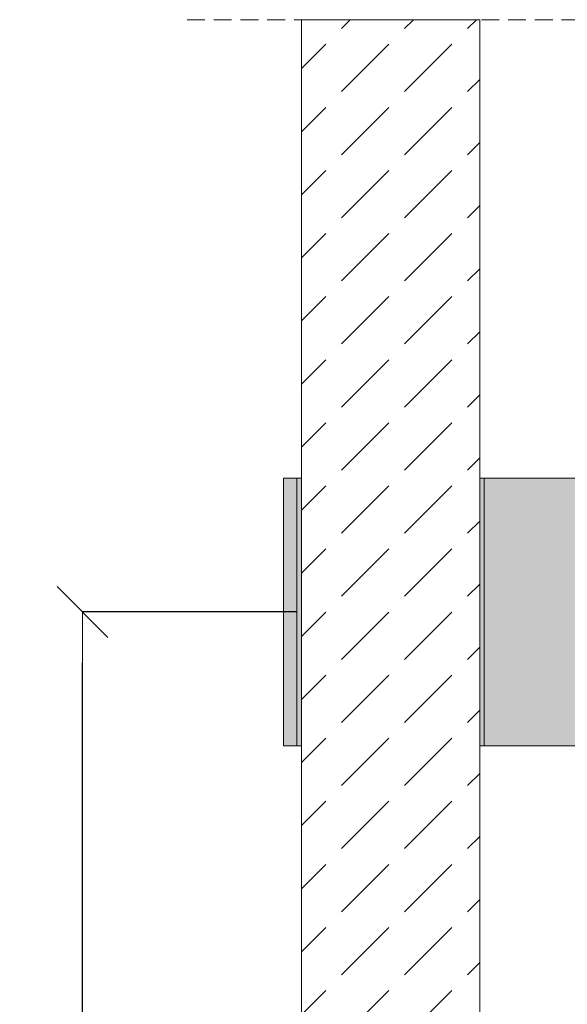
# Model space of a CAD drawing. Header units: millimetres. Extents: x -7814 to 55813, y 465 to 25965.
# Tile 73 of 112: x 51491 to 52105, y 8399 to 9503. Entities that reach past the tile are written whole.
import ezdxf

# ---------------------------------------------------------------- set-up
doc = ezdxf.new("R2010")
doc.units = ezdxf.units.MM
doc.linetypes.add('Hidden Line', pattern=[30.00000000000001, 20, -10.00000000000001])
for name, color, linetype, lineweight in [('2D Drafting - General102', 254, 'Continuous', 13), ('2D Drafting - General2', 251, 'Continuous', 15), ('2D Drafting - General81', 251, 'Continuous', 20)]:
    doc.layers.add(name, color=color, linetype=linetype, lineweight=lineweight)
doc.layers.add('Wymiarowanie', color=7, linetype='Continuous')
doc.styles.add('GENERATED_STYLE_3', font='kartika.ttf')
doc.dimstyles.new('GENERATED_STYLE__7', dxfattribs={"dimtxt": 60.00000238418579, "dimasz": 56.99999999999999, "dimexe": 0.18, "dimexo": 0, "dimgap": 0.09, "dimtad": 1, "dimdec": 1, "dimlfac": 0.1, "dimzin": 0, "dimdsep": 46, "dimtxsty": 'GENERATED_STYLE_3', "dimblk": 'ARROWHEAD_6', "dimblk1": 'ARROWHEAD_6', "dimblk2": 'ARROWHEAD_6', "dimcen": 0.09, "dimclrd": 161, "dimclre": 161, "dimclrt": 161, "dimadec": 0, "dimazin": 0, "dimtfac": 1, "dimtdec": 4, "dimtmove": 0, "dimatfit": 3, "dimfxl": 0, "dimtolj": 1, "dimtzin": 0, "dimarcsym": 0})

# ---------------------------------------------------------------- blocks, each defined once
blk = doc.blocks.new('ARROWHEAD_6')
at = {"color": 0, "linetype": 'Continuous', "lineweight": 0}
for p, q in [((-0.5, -0.5), (0.5, 0.5)), ((0, 0), (-1, 0))]:
    blk.add_line(p, q, dxfattribs=at)
blk = doc.blocks.new('*D200')
at = {"layer": 'Defpoints', "color": 0, "linetype": 'Continuous'}
for p in [(51561.79794763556, 8838.738268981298), (51802.00742017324, 8838.738268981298), (51852.72615465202, 7338.9708833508)]:
    blk.add_point(p, dxfattribs=at)
at = {"layer": 'Wymiarowanie', "color": 161, "linetype": 'Continuous', "lineweight": -2}
for p, q in [((51802.00742017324, 8838.738268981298), (51561.61794763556, 8838.738268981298)), ((51561.79794763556, 7395.9708833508), (51561.79794763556, 8781.738268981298)), ((51852.72615465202, 7338.9708833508), (51561.61794763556, 7338.9708833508))]:
    blk.add_line(p, q, dxfattribs=at)
at = {"layer": 'Wymiarowanie', "color": 161, "linetype": 'Continuous', "lineweight": -2, "xscale": 56.99999999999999, "yscale": 56.99999999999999, "zscale": 56.99999999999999}
for p, rotation in [((51561.79794763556, 8838.738268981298), 90), ((51561.79794763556, 7338.9708833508), 270)]:
    blk.add_blockref('ARROWHEAD_6', p, dxfattribs=dict(at, rotation=rotation))
at = {"layer": 'Wymiarowanie', "color": 161, "linetype": 'Continuous', "lineweight": 25, "insert": (51530.6598251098, 8088.854576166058), "char_height": 60.00000238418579, "attachment_point": 5, "rotation": 90, "style": 'GENERATED_STYLE_3'}
blk.add_mtext('\\A1;150.0', dxfattribs=at)

msp = doc.modelspace()

# ---------------------------------------------------------------- hatches: boundary and pattern name
at = {"layer": '2D Drafting - General102', "linetype": 'Continuous'}
for points in [[(51787.00742017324, 8688.738268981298), (51802.00742017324, 8688.738268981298), (51802.00742017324, 8988.738268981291), (51787.00742017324, 8988.738268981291)], [(51802.00742017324, 8688.738268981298), (51807.0944177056, 8688.738268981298), (51807.0944177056, 8988.738268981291), (51802.00742017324, 8988.738268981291)], [(52012.00742017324, 8988.738268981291), (52007.0944177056, 8988.738268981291), (52007.0944177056, 8688.738268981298), (52012.00742017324, 8688.738268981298)], [(52012.00742017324, 8688.738268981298), (52177.00742017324, 8688.738268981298), (52177.00742017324, 8988.738268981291), (52012.00742017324, 8988.738268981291)]]:
    msp.add_hatch(color=256, dxfattribs=at).paths.add_polyline_path(points)
at = {"layer": '2D Drafting - General81', "linetype": 'Continuous'}
h = msp.add_hatch(dxfattribs=at)
h.set_pattern_fill('BETON', color=256, style=0, pattern_type=2)
h.set_pattern_definition([(44.99999999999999, (98803.87108439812, -47641.55253353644), (-70.71067811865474, 70.71067811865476), [75, -25]), (44.99999999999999, (98803.87108439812, -47570.84185541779), (-70.71067811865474, 70.71067811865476), [75, -25])])
h.paths.add_polyline_path([(51807.0944177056, 9502.673932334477), (51807.0944177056, 7569.428631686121), (51807.1814074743, 7569.428631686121), (51807.1814074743, 7384.515630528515), (51827.18139716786, 7384.515630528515), (52007.09439832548, 7564.428631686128), (52007.09439832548, 9502.673932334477)])

# ---------------------------------------------------------------- linework, layer by layer
at = {"layer": '2D Drafting - General2', "linetype": 'Hidden Line'}
msp.add_line((51678.90919246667, 9502.673907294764), (52657.14094091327, 9502.673907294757), dxfattribs=at)
at = {"layer": '2D Drafting - General2', "linetype": 'Continuous'}
for p, q in [((51787.00742017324, 8988.738268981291), (51807.0944177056, 8988.738268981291)), ((51787.00742017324, 8988.738268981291), (51787.00742017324, 8688.738268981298)), ((51802.00742017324, 8988.738268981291), (51802.00742017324, 8688.738268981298)), ((52007.0944177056, 8988.738268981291), (52012.00742017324, 8988.738268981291)), ((52012.00742017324, 8988.738268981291), (52012.00742017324, 8688.738268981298)), ((52192.00742017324, 8988.738268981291), (52012.00742017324, 8988.738268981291)), ((51787.00742017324, 8688.738268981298), (51807.0944177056, 8688.738268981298)), ((52007.0944177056, 8688.738268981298), (52012.00742017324, 8688.738268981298)), ((52192.00742017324, 8688.738268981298), (52012.00742017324, 8688.738268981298))]:
    msp.add_line(p, q, dxfattribs=at)
at = {"layer": '2D Drafting - General2', "linetype": 'Continuous', "flags": 128}
for points in [[(51807.0944177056, 9502.673932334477), (51807.0944177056, 7569.428631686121), (51807.1814074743, 7569.428631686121), (51807.1814074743, 7384.515630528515), (51827.18139716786, 7384.515630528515), (52007.09439832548, 7564.428631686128), (52007.09439832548, 9502.673932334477)], [(51787.00742017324, 8688.738268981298), (51802.00742017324, 8688.738268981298), (51802.00742017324, 8988.738268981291), (51787.00742017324, 8988.738268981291)], [(51802.00742017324, 8688.738268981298), (51807.0944177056, 8688.738268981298), (51807.0944177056, 8988.738268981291), (51802.00742017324, 8988.738268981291)], [(52012.00742017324, 8988.738268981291), (52007.0944177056, 8988.738268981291), (52007.0944177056, 8688.738268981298), (52012.00742017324, 8688.738268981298)], [(52012.00742017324, 8688.738268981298), (52177.00742017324, 8688.738268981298), (52177.00742017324, 8988.738268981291), (52012.00742017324, 8988.738268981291)]]:
    msp.add_lwpolyline(points, close=True, dxfattribs=at)

# ---------------------------------------------------------------- dimensions: what is measured, and where the dimension line sits
at = {"layer": 'Wymiarowanie', "color": 161, "linetype": 'Continuous', "lineweight": 25}
dim = msp.add_linear_dim(base=(51561.79794763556, 8838.738268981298), p1=(51852.72615465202, 7338.9708833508), p2=(51802.00742017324, 8838.738268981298), angle=90, dimstyle='GENERATED_STYLE__7', dxfattribs=at)
dim.commit()
dim.dimension.update_dxf_attribs({"geometry": '*D200', "text_midpoint": (51530.6598251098, 8088.854576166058)})

doc.saveas('drawing.dxf')
